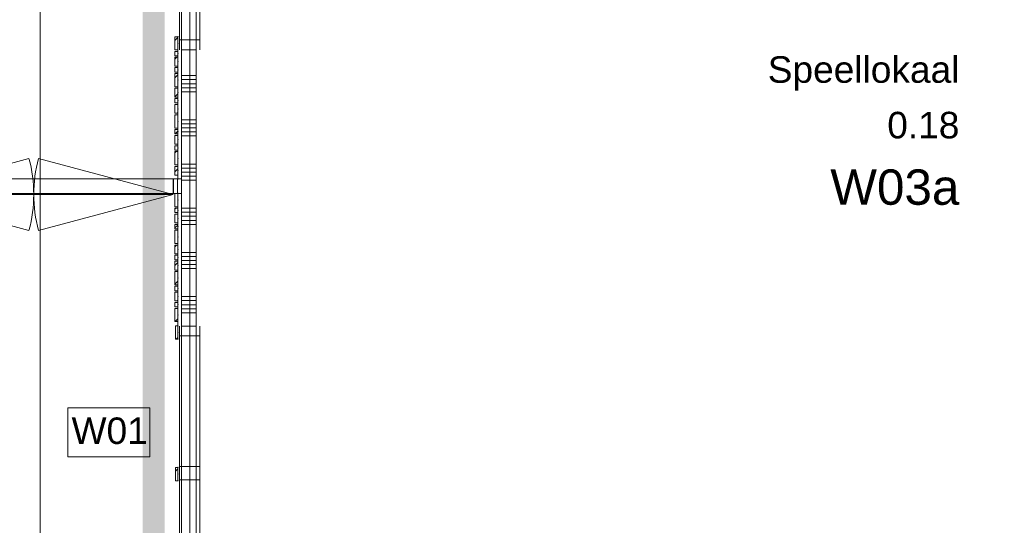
# Model space of a CAD drawing. Header units: millimetres. Extents: x -850 to 154668, y -80343 to 71019.
# Tile 99 of 147: x 9812 to 16491, y 38757 to 42189. Entities that reach past the tile are written whole.
import ezdxf
from ezdxf.enums import TextEntityAlignment as Align

# ---------------------------------------------------------------- set-up
doc = ezdxf.new("R2010")
doc.units = ezdxf.units.MM
doc.header["$MEASUREMENT"] = 0
doc.linetypes.add('B0103', pattern=[8750, 2500, -1250, 2500, -1250, 0, -1250])
doc.linetypes.add('B0703', pattern=[468.700004, 312.5, -156.200004])
for name, color, linetype in [('New_22 NC Binnenwanden', 7, 'Continuous'), ('New_22 NC Binnenwanden Deuren', 7, 'Continuous'), ('New_22 NC Binnenwanden Doorsnede-arcering', 7, 'Continuous'), ('New_22 NC Binnenwanden Ramen', 7, 'Continuous'), ('New_Info Wandafwerking aanduiding', 7, 'Continuous'), ('New_Info Wandafwerking aanduiding Doorsnede-arcering', 7, 'Continuous'), ('New_Z Ruimtefuncties', 7, 'Continuous'), ('New_Z Ruimtefuncties Zone omranding', 7, 'Continuous'), ('New_Z Ruimtefuncties Zone tekst', 7, 'Continuous')]:
    doc.layers.add(name, color=color, linetype=linetype)
doc.styles.add('GENERATED_STYLE_1', font='arial.ttf')
doc.styles.add('GENERATED_STYLE_2', font='arial.ttf')
pattern_1 = [(45, (0, 0), (-63.63961, 63.63961), [])]

# ---------------------------------------------------------------- blocks, each defined once
blk = doc.blocks.new('*X367')
at = {"layer": 'New_22 NC Binnenwanden Doorsnede-arcering', "color": 254, "linetype": 'Continuous', "lineweight": 0, "true_color": 0xe9ebeb}
for p, q in [((10910, 41809.7), (11010, 41809.7)), ((10910, 41782.3), (11010, 41782.3)), ((10910, 41754.9), (11010, 41754.9)), ((10910, 41727.4), (11010, 41727.4)), ((10910, 41700), (11010, 41700)), ((10910, 41509.7), (11010, 41509.7)), ((10910, 41482.3), (11010, 41482.3)), ((10910, 41454.9), (11010, 41454.9)), ((10910, 41427.4), (11010, 41427.4)), ((10910, 41400), (11010, 41400)), ((10910, 41209.7), (11010, 41209.7)), ((10910, 41182.3), (11010, 41182.3)), ((10910, 41154.9), (11010, 41154.9)), ((10910, 41127.4), (11010, 41127.4)), ((10910, 41100), (11010, 41100)), ((10910, 40909.7), (11010, 40909.7)), ((10910, 40882.3), (11010, 40882.3)), ((10910, 40854.9), (11010, 40854.9)), ((10910, 40827.4), (11010, 40827.4)), ((10910, 40800), (11010, 40800)), ((10910, 40609.7), (11010, 40609.7)), ((10910, 40582.3), (11010, 40582.3)), ((10910, 40554.9), (11010, 40554.9)), ((10910, 40527.4), (11010, 40527.4)), ((10910, 40500), (11010, 40500)), ((10910, 40309.7), (11010, 40309.7)), ((10910, 40282.3), (11010, 40282.3)), ((10910, 40254.9), (11010, 40254.9)), ((10910, 40227.4), (11010, 40227.4)), ((10910, 40200), (11010, 40200))]:
    blk.add_line(p, q, dxfattribs=at)
blk = doc.blocks.new('R3 bl ol 22')
at = {"layer": 'New_22 NC Binnenwanden Ramen', "color": 1, "linetype": 'Continuous', "lineweight": 0}
for p, q in [((-1000, 0), (-933, 0)), ((-933, 0), (-933, -139)), ((-933, 0), (-47, 0)), ((-47, -139), (-47, 0)), ((-47, 0), (-2, 0)), ((-2, 0), (43, 0)), ((43, 0), (43, -139)), ((43, 0), (443, 0)), ((443, -139), (443, 0)), ((443, 0), (488, 0)), ((488, 0), (533, 0)), ((533, 0), (533, -139)), ((533, 0), (933, 0)), ((933, -139), (933, 0)), ((933, 0), (1000, 0)), ((-933, -139), (-1000, -139)), ((-47, -139), (-933, -139)), ((-2, -139), (-47, -139)), ((43, -139), (-2, -139)), ((443, -139), (43, -139)), ((488, -139), (443, -139)), ((533, -139), (488, -139)), ((933, -139), (533, -139)), ((1000, -139), (933, -139))]:
    blk.add_line(p, q, dxfattribs=at)
at = {"layer": 'New_22 NC Binnenwanden Ramen', "color": 9, "linetype": 'Continuous', "lineweight": 0}
for p, q in [((-1000, -14), (1000, -14)), ((-1000, -114), (1000, -114))]:
    blk.add_line(p, q, dxfattribs=at)
at = {"layer": 'New_22 NC Binnenwanden Ramen', "color": 7, "linetype": 'Continuous', "lineweight": 0}
for p, q in [((-1000, -14), (-1000, -114)), ((-1000, -14), (-1000, -114)), ((1000, -14), (1000, -114)), ((1000, -14), (1000, -114))]:
    blk.add_line(p, q, dxfattribs=at)
blk = doc.blocks.new('Wall_88_1', base_point=(11010, 38110.8))
at = {"layer": 'New_22 NC Binnenwanden', "color": 8, "linetype": 'Continuous', "lineweight": 0, "true_color": 0x778488}
for p, q in [((10910, 43985), (11010, 43985)), ((10910, 41985), (11010, 41985)), ((10910, 40110), (11010, 40110)), ((10910, 38110), (11010, 38110))]:
    blk.add_line(p, q, dxfattribs=at)
at = {"layer": 'New_22 NC Binnenwanden', "color": 8, "linetype": 'Continuous', "lineweight": 0, "true_color": 0x778488, "flags": 128}
for points in [[(10910, 41985), (10910, 40110)], [(11010, 40110), (11010, 41985)]]:
    blk.add_lwpolyline(points, dxfattribs=at)
at = {"layer": 'New_22 NC Binnenwanden', "color": 8, "lineweight": 0, "true_color": 0x778488}
blk.add_blockref('*X367', (0, 0), dxfattribs=at)
at = {"layer": 'New_22 NC Binnenwanden Ramen', "color": 1, "linetype": 'Continuous', "lineweight": 0, "zscale": 1000, "rotation": 90}
blk.add_blockref('R3 bl ol 22', (10896, 42985), dxfattribs=at)
at = {"layer": 'New_22 NC Binnenwanden Ramen', "color": 1, "linetype": 'Continuous', "lineweight": 0, "xscale": -1, "zscale": 1000, "rotation": 90}
blk.add_blockref('R3 bl ol 22', (10896, 39110), dxfattribs=at)
blk = doc.blocks.new('Curtain Wall_51_1')
at = {"layer": 'New_22 NC Binnenwanden Doorsnede-arcering', "linetype": 'Continuous', "lineweight": 0, "true_color": 0x000000}
h = blk.add_hatch(dxfattribs=at)
h.set_pattern_fill('310_Naaldhout__01__0001', color=18, style=0, pattern_type=2)
h.set_pattern_definition(pattern_1)
h.paths.add_polyline_path([(10865, 42073.8), (10865, 41983.8), (10885, 41983.8), (10885, 42073.8)])
h = blk.add_hatch(dxfattribs=at)
h.set_pattern_fill('310_Naaldhout__01__0001', color=18, style=0, pattern_type=2)
h.set_pattern_definition(pattern_1)
h.paths.add_polyline_path([(10865, 41973.8), (10865, 41943.8), (10885, 41943.8), (10885, 41973.8)])
h = blk.add_hatch(dxfattribs=at)
h.set_pattern_fill('310_Naaldhout__01__0001', color=18, style=0, pattern_type=2)
h.set_pattern_definition(pattern_1)
h.paths.add_polyline_path([(10865, 41933.8), (10865, 41873.8), (10885, 41873.8), (10885, 41933.8)])
h = blk.add_hatch(dxfattribs=at)
h.set_pattern_fill('310_Naaldhout__01__0001', color=18, style=0, pattern_type=2)
h.set_pattern_definition(pattern_1)
h.paths.add_polyline_path([(10865, 41863.8), (10865, 41833.8), (10885, 41833.8), (10885, 41863.8)])
h = blk.add_hatch(dxfattribs=at)
h.set_pattern_fill('310_Naaldhout__01__0001', color=18, style=0, pattern_type=2)
h.set_pattern_definition(pattern_1)
h.paths.add_polyline_path([(10865, 41823.8), (10865, 41733.8), (10885, 41733.8), (10885, 41823.8)])
h = blk.add_hatch(dxfattribs=at)
h.set_pattern_fill('310_Naaldhout__01__0001', color=18, style=0, pattern_type=2)
h.set_pattern_definition(pattern_1)
h.paths.add_polyline_path([(10865, 41723.8), (10865, 41663.8), (10885, 41663.8), (10885, 41723.8)])
h = blk.add_hatch(dxfattribs=at)
h.set_pattern_fill('310_Naaldhout__01__0001', color=18, style=0, pattern_type=2)
h.set_pattern_definition(pattern_1)
h.paths.add_polyline_path([(10865, 41653.8), (10865, 41623.8), (10885, 41623.8), (10885, 41653.8)])
h = blk.add_hatch(dxfattribs=at)
h.set_pattern_fill('310_Naaldhout__01__0001', color=18, style=0, pattern_type=2)
h.set_pattern_definition(pattern_1)
h.paths.add_polyline_path([(10865, 41613.8), (10865, 41553.8), (10885, 41553.8), (10885, 41613.8)])
h = blk.add_hatch(dxfattribs=at)
h.set_pattern_fill('310_Naaldhout__01__0001', color=18, style=0, pattern_type=2)
h.set_pattern_definition(pattern_1)
h.paths.add_polyline_path([(10865, 41543.8), (10865, 41453.8), (10885, 41453.8), (10885, 41543.8)])
h = blk.add_hatch(dxfattribs=at)
h.set_pattern_fill('310_Naaldhout__01__0001', color=18, style=0, pattern_type=2)
h.set_pattern_definition(pattern_1)
h.paths.add_polyline_path([(10865, 41443.8), (10865, 41413.8), (10885, 41413.8), (10885, 41443.8)])
h = blk.add_hatch(dxfattribs=at)
h.set_pattern_fill('310_Naaldhout__01__0001', color=18, style=0, pattern_type=2)
h.set_pattern_definition(pattern_1)
h.paths.add_polyline_path([(10865, 41403.8), (10865, 41343.8), (10885, 41343.8), (10885, 41403.8)])
h = blk.add_hatch(dxfattribs=at)
h.set_pattern_fill('310_Naaldhout__01__0001', color=18, style=0, pattern_type=2)
h.set_pattern_definition(pattern_1)
h.paths.add_polyline_path([(10865, 41333.8), (10865, 41303.8), (10885, 41303.8), (10885, 41333.8)])
h = blk.add_hatch(dxfattribs=at)
h.set_pattern_fill('310_Naaldhout__01__0001', color=18, style=0, pattern_type=2)
h.set_pattern_definition(pattern_1)
h.paths.add_polyline_path([(10865, 41293.8), (10865, 41203.8), (10885, 41203.8), (10885, 41293.8)])
h = blk.add_hatch(dxfattribs=at)
h.set_pattern_fill('310_Naaldhout__01__0001', color=18, style=0, pattern_type=2)
h.set_pattern_definition(pattern_1)
h.paths.add_polyline_path([(10865, 41193.8), (10865, 41133.8), (10885, 41133.8), (10885, 41193.8)])
at = {"layer": 'New_22 NC Binnenwanden', "color": 7, "linetype": 'Continuous', "lineweight": 0}
for p, q in [((10865, 42073.8), (10865, 41983.8)), ((10885, 42073.8), (10865, 42073.8)), ((10885, 42073.8), (10885, 41983.8)), ((10885, 41983.8), (10865, 41983.8)), ((10865, 41973.8), (10865, 41943.8)), ((10885, 41973.8), (10865, 41973.8)), ((10885, 41943.8), (10865, 41943.8)), ((10885, 41973.8), (10885, 41943.8)), ((10865, 41933.8), (10865, 41873.8)), ((10885, 41933.8), (10865, 41933.8)), ((10885, 41873.8), (10865, 41873.8)), ((10885, 41933.8), (10885, 41873.8)), ((10865, 41863.8), (10865, 41833.8)), ((10885, 41863.8), (10865, 41863.8)), ((10885, 41833.8), (10865, 41833.8)), ((10865, 41823.8), (10865, 41733.8)), ((10885, 41823.8), (10865, 41823.8)), ((10885, 41863.8), (10885, 41833.8)), ((10885, 41823.8), (10885, 41733.8)), ((10885, 41733.8), (10865, 41733.8)), ((10865, 41723.8), (10865, 41663.8)), ((10885, 41723.8), (10865, 41723.8)), ((10885, 41723.8), (10885, 41663.8)), ((10885, 41663.8), (10865, 41663.8)), ((10865, 41653.8), (10865, 41623.8)), ((10885, 41653.8), (10865, 41653.8)), ((10885, 41623.8), (10865, 41623.8)), ((10865, 41613.8), (10865, 41553.8)), ((10885, 41613.8), (10865, 41613.8)), ((10885, 41653.8), (10885, 41623.8)), ((10885, 41613.8), (10885, 41553.8)), ((10885, 41553.8), (10865, 41553.8)), ((10865, 41543.8), (10865, 41453.8)), ((10885, 41543.8), (10865, 41543.8)), ((10885, 41543.8), (10885, 41453.8)), ((10885, 41453.8), (10865, 41453.8)), ((10865, 41443.8), (10865, 41413.8)), ((10885, 41443.8), (10865, 41443.8)), ((10885, 41413.8), (10865, 41413.8)), ((10885, 41443.8), (10885, 41413.8)), ((10865, 41403.8), (10865, 41343.8)), ((10885, 41403.8), (10865, 41403.8)), ((10885, 41343.8), (10865, 41343.8)), ((10885, 41403.8), (10885, 41343.8)), ((10865, 41333.8), (10865, 41303.8)), ((10885, 41333.8), (10865, 41333.8)), ((10885, 41303.8), (10865, 41303.8)), ((10865, 41293.8), (10865, 41203.8)), ((10885, 41293.8), (10865, 41293.8)), ((10885, 41333.8), (10885, 41303.8)), ((10885, 41293.8), (10885, 41203.8)), ((10885, 41203.8), (10865, 41203.8)), ((10865, 41193.8), (10865, 41133.8)), ((10885, 41193.8), (10865, 41193.8)), ((10885, 41193.8), (10885, 41133.8)), ((10885, 41133.8), (10865, 41133.8))]:
    blk.add_line(p, q, dxfattribs=at)
at = {"layer": 'New_22 NC Binnenwanden', "color": 9, "linetype": 'B0703', "lineweight": 0}
for p, q in [((10885, 42073.8), (10885, 42073.8)), ((10885, 42028.8), (10885, 42073.8)), ((10885, 41958.8), (10885, 42028.8)), ((10885, 41903.8), (10885, 41958.8)), ((10885, 41848.8), (10885, 41903.8)), ((10885, 41778.8), (10885, 41848.8)), ((10885, 41693.8), (10885, 41778.8)), ((10885, 41638.8), (10885, 41693.8)), ((10885, 41583.8), (10885, 41638.8)), ((10885, 41498.8), (10885, 41583.8)), ((10885, 41428.8), (10885, 41498.8)), ((10885, 41373.8), (10885, 41428.8)), ((10885, 41318.8), (10885, 41373.8)), ((10885, 41248.8), (10885, 41318.8)), ((10885, 41163.8), (10885, 41248.8)), ((10885, 41108.8), (10885, 41163.8))]:
    blk.add_line(p, q, dxfattribs=at)
at = {"layer": 'New_22 NC Binnenwanden', "color": 1, "linetype": 'Continuous', "lineweight": 0}
for p, q in [((10885, 42073.8), (10885, 42028.8)), ((10885, 42073.8), (10885, 42073.8)), ((10885, 42028.8), (10885, 41958.8)), ((10885, 41958.8), (10885, 41903.8)), ((10885, 41903.8), (10885, 41848.8)), ((10885, 41848.8), (10885, 41778.8)), ((10885, 41778.8), (10885, 41693.8)), ((10885, 41693.8), (10885, 41638.8)), ((10885, 41638.8), (10885, 41583.8)), ((10885, 41583.8), (10885, 41498.8)), ((10885, 41498.8), (10885, 41428.8)), ((10885, 41428.8), (10885, 41373.8)), ((10885, 41373.8), (10885, 41318.8)), ((10885, 41318.8), (10885, 41248.8)), ((10885, 41248.8), (10885, 41163.8)), ((10885, 41163.8), (10885, 41108.8))]:
    blk.add_line(p, q, dxfattribs=at)
for p in [(10885, 42073.8), (10885, 42028.8), (10885, 42028.8), (10885, 41958.8), (10885, 41958.8), (10885, 41903.8), (10885, 41903.8), (10885, 41848.8), (10885, 41848.8), (10885, 41778.8), (10885, 41778.8), (10885, 41693.8), (10885, 41693.8), (10885, 41638.8), (10885, 41638.8), (10885, 41583.8), (10885, 41583.8), (10885, 41498.8), (10885, 41498.8), (10885, 41428.8), (10885, 41428.8), (10885, 41373.8), (10885, 41373.8), (10885, 41318.8), (10885, 41318.8), (10885, 41248.8), (10885, 41248.8), (10885, 41163.8), (10885, 41163.8), (10885, 41108.8), (10885, 41108.8)]:
    blk.add_point(p, dxfattribs=at)
at = {"layer": 'New_22 NC Binnenwanden', "color": 9, "linetype": 'B0703', "lineweight": 0}
for p in [(10885, 42028.8), (10885, 41958.8), (10885, 41903.8), (10885, 41848.8), (10885, 41778.8), (10885, 41693.8), (10885, 41638.8), (10885, 41583.8), (10885, 41498.8), (10885, 41428.8), (10885, 41373.8), (10885, 41318.8), (10885, 41248.8), (10885, 41163.8), (10885, 41108.8)]:
    blk.add_point(p, dxfattribs=at)
blk = doc.blocks.new('Curtain Wall_52_1')
at = {"layer": 'New_22 NC Binnenwanden Doorsnede-arcering', "linetype": 'Continuous', "lineweight": 0, "true_color": 0x000000}
h = blk.add_hatch(dxfattribs=at)
h.set_pattern_fill('310_Naaldhout__01__0001', color=18, style=0, pattern_type=2)
h.set_pattern_definition(pattern_1)
h.paths.add_polyline_path([(10865, 41010), (10865, 40920), (10885, 40920), (10885, 41010)])
h = blk.add_hatch(dxfattribs=at)
h.set_pattern_fill('310_Naaldhout__01__0001', color=18, style=0, pattern_type=2)
h.set_pattern_definition(pattern_1)
h.paths.add_polyline_path([(10865, 40910), (10865, 40880), (10885, 40880), (10885, 40910)])
h = blk.add_hatch(dxfattribs=at)
h.set_pattern_fill('310_Naaldhout__01__0001', color=18, style=0, pattern_type=2)
h.set_pattern_definition(pattern_1)
h.paths.add_polyline_path([(10865, 40870), (10865, 40810), (10885, 40810), (10885, 40870)])
h = blk.add_hatch(dxfattribs=at)
h.set_pattern_fill('310_Naaldhout__01__0001', color=18, style=0, pattern_type=2)
h.set_pattern_definition(pattern_1)
h.paths.add_polyline_path([(10865, 40800), (10865, 40770), (10885, 40770), (10885, 40800)])
h = blk.add_hatch(dxfattribs=at)
h.set_pattern_fill('310_Naaldhout__01__0001', color=18, style=0, pattern_type=2)
h.set_pattern_definition(pattern_1)
h.paths.add_polyline_path([(10865, 40760), (10865, 40670), (10885, 40670), (10885, 40760)])
h = blk.add_hatch(dxfattribs=at)
h.set_pattern_fill('310_Naaldhout__01__0001', color=18, style=0, pattern_type=2)
h.set_pattern_definition(pattern_1)
h.paths.add_polyline_path([(10865, 40660), (10865, 40600), (10885, 40600), (10885, 40660)])
h = blk.add_hatch(dxfattribs=at)
h.set_pattern_fill('310_Naaldhout__01__0001', color=18, style=0, pattern_type=2)
h.set_pattern_definition(pattern_1)
h.paths.add_polyline_path([(10865, 40590), (10865, 40560), (10885, 40560), (10885, 40590)])
h = blk.add_hatch(dxfattribs=at)
h.set_pattern_fill('310_Naaldhout__01__0001', color=18, style=0, pattern_type=2)
h.set_pattern_definition(pattern_1)
h.paths.add_polyline_path([(10865, 40550), (10865, 40490), (10885, 40490), (10885, 40550)])
h = blk.add_hatch(dxfattribs=at)
h.set_pattern_fill('310_Naaldhout__01__0001', color=18, style=0, pattern_type=2)
h.set_pattern_definition(pattern_1)
h.paths.add_polyline_path([(10865, 40480), (10865, 40390), (10885, 40390), (10885, 40480)])
h = blk.add_hatch(dxfattribs=at)
h.set_pattern_fill('310_Naaldhout__01__0001', color=18, style=0, pattern_type=2)
h.set_pattern_definition(pattern_1)
h.paths.add_polyline_path([(10865, 40380), (10865, 40350), (10885, 40350), (10885, 40380)])
h = blk.add_hatch(dxfattribs=at)
h.set_pattern_fill('310_Naaldhout__01__0001', color=18, style=0, pattern_type=2)
h.set_pattern_definition(pattern_1)
h.paths.add_polyline_path([(10865, 40340), (10865, 40280), (10885, 40280), (10885, 40340)])
h = blk.add_hatch(dxfattribs=at)
h.set_pattern_fill('310_Naaldhout__01__0001', color=18, style=0, pattern_type=2)
h.set_pattern_definition(pattern_1)
h.paths.add_polyline_path([(10865, 40270), (10865, 40240), (10885, 40240), (10885, 40270)])
h = blk.add_hatch(dxfattribs=at)
h.set_pattern_fill('310_Naaldhout__01__0001', color=18, style=0, pattern_type=2)
h.set_pattern_definition(pattern_1)
h.paths.add_polyline_path([(10865, 40230), (10865, 40140), (10885, 40140), (10885, 40230)])
at = {"layer": 'New_22 NC Binnenwanden', "color": 7, "linetype": 'Continuous', "lineweight": 0}
for p, q in [((10865, 41010), (10865, 40920)), ((10885, 41010), (10865, 41010)), ((10885, 41010), (10885, 40920)), ((10885, 40920), (10865, 40920)), ((10865, 40910), (10865, 40880)), ((10885, 40910), (10865, 40910)), ((10885, 40880), (10865, 40880)), ((10885, 40910), (10885, 40880)), ((10865, 40870), (10865, 40810)), ((10885, 40870), (10865, 40870)), ((10885, 40810), (10865, 40810)), ((10885, 40870), (10885, 40810)), ((10865, 40800), (10865, 40770)), ((10885, 40800), (10865, 40800)), ((10885, 40770), (10865, 40770)), ((10865, 40760), (10865, 40670)), ((10885, 40760), (10865, 40760)), ((10885, 40800), (10885, 40770)), ((10885, 40760), (10885, 40670)), ((10885, 40670), (10865, 40670)), ((10865, 40660), (10865, 40600)), ((10885, 40660), (10865, 40660)), ((10885, 40660), (10885, 40600)), ((10885, 40600), (10865, 40600)), ((10865, 40590), (10865, 40560)), ((10885, 40590), (10865, 40590)), ((10885, 40560), (10865, 40560)), ((10865, 40550), (10865, 40490)), ((10885, 40550), (10865, 40550)), ((10885, 40590), (10885, 40560)), ((10885, 40550), (10885, 40490)), ((10885, 40490), (10865, 40490)), ((10865, 40480), (10865, 40390)), ((10885, 40480), (10865, 40480)), ((10885, 40480), (10885, 40390)), ((10885, 40390), (10865, 40390)), ((10865, 40380), (10865, 40350)), ((10885, 40380), (10865, 40380)), ((10885, 40350), (10865, 40350)), ((10865, 40340), (10865, 40280)), ((10885, 40340), (10865, 40340)), ((10885, 40380), (10885, 40350)), ((10885, 40340), (10885, 40280)), ((10885, 40280), (10865, 40280)), ((10865, 40270), (10865, 40240)), ((10885, 40270), (10865, 40270)), ((10885, 40240), (10865, 40240)), ((10865, 40230), (10865, 40140)), ((10885, 40230), (10865, 40230)), ((10885, 40270), (10885, 40240)), ((10885, 40230), (10885, 40140)), ((10885, 40140), (10865, 40140))]:
    blk.add_line(p, q, dxfattribs=at)
at = {"layer": 'New_22 NC Binnenwanden', "color": 9, "linetype": 'B0703', "lineweight": 0}
for p, q in [((10885, 41010), (10885, 41010)), ((10885, 40965), (10885, 41010)), ((10885, 40895), (10885, 40965)), ((10885, 40840), (10885, 40895)), ((10885, 40785), (10885, 40840)), ((10885, 40715), (10885, 40785)), ((10885, 40630), (10885, 40715)), ((10885, 40575), (10885, 40630)), ((10885, 40520), (10885, 40575)), ((10885, 40435), (10885, 40520)), ((10885, 40365), (10885, 40435)), ((10885, 40310), (10885, 40365)), ((10885, 40255), (10885, 40310)), ((10885, 40185), (10885, 40255)), ((10885, 40110.9), (10885, 40185))]:
    blk.add_line(p, q, dxfattribs=at)
at = {"layer": 'New_22 NC Binnenwanden', "color": 1, "linetype": 'Continuous', "lineweight": 0}
for p, q in [((10885, 41010), (10885, 41010)), ((10885, 41010), (10885, 40965)), ((10885, 40965), (10885, 40895)), ((10885, 40895), (10885, 40840)), ((10885, 40840), (10885, 40785)), ((10885, 40785), (10885, 40715)), ((10885, 40715), (10885, 40630)), ((10885, 40630), (10885, 40575)), ((10885, 40575), (10885, 40520)), ((10885, 40520), (10885, 40435)), ((10885, 40435), (10885, 40365)), ((10885, 40365), (10885, 40310)), ((10885, 40310), (10885, 40255)), ((10885, 40255), (10885, 40185)), ((10885, 40185), (10885, 40110.9)), ((10885, 40110.9), (10885, 40110.9))]:
    blk.add_line(p, q, dxfattribs=at)
for p in [(10885, 41010), (10885, 40965), (10885, 40965), (10885, 40895), (10885, 40895), (10885, 40840), (10885, 40840), (10885, 40785), (10885, 40785), (10885, 40715), (10885, 40715), (10885, 40630), (10885, 40630), (10885, 40575), (10885, 40575), (10885, 40520), (10885, 40520), (10885, 40435), (10885, 40435), (10885, 40365), (10885, 40365), (10885, 40310), (10885, 40310), (10885, 40255), (10885, 40255), (10885, 40185), (10885, 40185), (10885, 40110.9)]:
    blk.add_point(p, dxfattribs=at)
at = {"layer": 'New_22 NC Binnenwanden', "color": 9, "linetype": 'B0703', "lineweight": 0}
for p in [(10885, 40965), (10885, 40895), (10885, 40840), (10885, 40785), (10885, 40715), (10885, 40630), (10885, 40575), (10885, 40520), (10885, 40435), (10885, 40365), (10885, 40310), (10885, 40255), (10885, 40185), (10885, 40110.9)]:
    blk.add_point(p, dxfattribs=at)
blk = doc.blocks.new('Curtain Wall_59_1')
at = {"layer": 'New_22 NC Binnenwanden Doorsnede-arcering', "linetype": 'Continuous', "lineweight": 0, "true_color": 0x000000}
h = blk.add_hatch(dxfattribs=at)
h.set_pattern_fill('310_Naaldhout__01__0001', color=18, style=0, pattern_type=2)
h.set_pattern_definition(pattern_1)
h.paths.add_polyline_path([(10870, 39060.3), (10885, 39060.3), (10885, 39150.3), (10870, 39150.3)])
at = {"layer": 'New_22 NC Binnenwanden', "color": 7, "linetype": 'Continuous', "lineweight": 0}
for p, q in [((10870, 39150.3), (10870, 39060.3)), ((10885, 39150.3), (10870, 39150.3)), ((10885, 39150.3), (10885, 39060.3)), ((10885, 39060.3), (10870, 39060.3))]:
    blk.add_line(p, q, dxfattribs=at)
at = {"layer": 'New_22 NC Binnenwanden', "color": 9, "linetype": 'B0703', "lineweight": 0}
for p, q in [((10885, 39150.3), (10885, 39105.3)), ((10885, 39150.3), (10885, 39150.3)), ((10885, 39105.3), (10885, 39060.3)), ((10885, 39060.3), (10885, 39060.3))]:
    blk.add_line(p, q, dxfattribs=at)
at = {"layer": 'New_22 NC Binnenwanden', "color": 1, "linetype": 'Continuous', "lineweight": 0}
for p, q in [((10885, 39150.3), (10885, 39150.3)), ((10885, 39105.3), (10885, 39150.3)), ((10885, 39060.3), (10885, 39105.3))]:
    blk.add_line(p, q, dxfattribs=at)
at = {"layer": 'New_22 NC Binnenwanden', "color": 9, "linetype": 'B0703', "lineweight": 0}
for p in [(10885, 39150.3), (10885, 39105.3), (10885, 39105.3), (10885, 39060.3)]:
    blk.add_point(p, dxfattribs=at)
at = {"layer": 'New_22 NC Binnenwanden', "color": 1, "linetype": 'Continuous', "lineweight": 0}
for p in [(10885, 39150.3), (10885, 39105.3), (10885, 39105.3), (10885, 39060.3), (10885, 39060.3)]:
    blk.add_point(p, dxfattribs=at)
blk = doc.blocks.new('Curtain Wall_60_1')
at = {"layer": 'New_22 NC Binnenwanden Doorsnede-arcering', "linetype": 'Continuous', "lineweight": 0, "true_color": 0x000000}
h = blk.add_hatch(dxfattribs=at)
h.set_pattern_fill('310_Naaldhout__01__0001', color=18, style=0, pattern_type=2)
h.set_pattern_definition(pattern_1)
h.paths.add_polyline_path([(10870, 40020.9), (10885, 40020.9), (10885, 40110.9), (10870, 40110.9)])
at = {"layer": 'New_22 NC Binnenwanden', "color": 7, "linetype": 'Continuous', "lineweight": 0}
for p, q in [((10870, 40110.9), (10870, 40020.9)), ((10885, 40110.9), (10870, 40110.9)), ((10885, 40110.9), (10885, 40020.9)), ((10885, 40020.9), (10870, 40020.9))]:
    blk.add_line(p, q, dxfattribs=at)
at = {"layer": 'New_22 NC Binnenwanden', "color": 9, "linetype": 'B0703', "lineweight": 0}
for p, q in [((10885, 40110.9), (10885, 40065.9)), ((10885, 40110.9), (10885, 40110.9)), ((10885, 40065.9), (10885, 40020.9)), ((10885, 40020.9), (10885, 40020.9))]:
    blk.add_line(p, q, dxfattribs=at)
at = {"layer": 'New_22 NC Binnenwanden', "color": 1, "linetype": 'Continuous', "lineweight": 0}
for p, q in [((10885, 40110.9), (10885, 40110.9)), ((10885, 40065.9), (10885, 40110.9)), ((10885, 40020.9), (10885, 40065.9))]:
    blk.add_line(p, q, dxfattribs=at)
at = {"layer": 'New_22 NC Binnenwanden', "color": 9, "linetype": 'B0703', "lineweight": 0}
for p in [(10885, 40110.9), (10885, 40065.9), (10885, 40065.9), (10885, 40020.9)]:
    blk.add_point(p, dxfattribs=at)
at = {"layer": 'New_22 NC Binnenwanden', "color": 1, "linetype": 'Continuous', "lineweight": 0}
for p in [(10885, 40110.9), (10885, 40065.9), (10885, 40065.9), (10885, 40020.9), (10885, 40020.9)]:
    blk.add_point(p, dxfattribs=at)
blk = doc.blocks.new('*X2920')
at = {"layer": 'New_22 NC Binnenwanden Doorsnede-arcering', "color": 254, "linetype": 'Continuous', "lineweight": 0, "true_color": 0xe9ebeb}
for p, q in [((10854.9, 41110), (10854.9, 41013.4)), ((10882.3, 41110), (10882.3, 41013.4)), ((10909.7, 41110), (10909.7, 41013.4)), ((10854.9, 41013.4), (10854.9, 41010)), ((10882.3, 41013.4), (10882.3, 41010)), ((10909.7, 41013.4), (10909.7, 41010))]:
    blk.add_line(p, q, dxfattribs=at)
blk = doc.blocks.new('D2 22_11')
at = {"layer": 'New_22 NC Binnenwanden Deuren', "color": 1, "linetype": 'Continuous', "lineweight": 0}
for p, q in [((-945, 0), (-32.2, 244.6)), ((945, 0), (32.2, 244.6)), ((-945, 0), (0, 0)), ((945, 0), (0, 0))]:
    blk.add_line(p, q, dxfattribs=at)
at = {"layer": 'New_22 NC Binnenwanden Deuren', "color": 1, "linetype": 'B0103', "lineweight": 0}
for p, q in [((-945, 0), (-32.2, -244.6)), ((-945, 0), (0, 0)), ((945, 0), (0, 0)), ((945, 0), (32.2, -244.6))]:
    blk.add_line(p, q, dxfattribs=at)
at = {"layer": 'New_22 NC Binnenwanden Deuren', "color": 7, "linetype": 'Continuous', "lineweight": 0}
for p, q in [((-945, -7), (-945, -107)), ((-945, -7), (-945, -107)), ((945, -7), (945, -107)), ((945, -7), (945, -107))]:
    blk.add_line(p, q, dxfattribs=at)
at = {"layer": 'New_22 NC Binnenwanden Deuren', "color": 1, "linetype": 'Continuous', "lineweight": 0}
for centre, start, end in [((-945, 0), 0, 15), ((945, 0), 165, 180), ((-945, 0), 345, 0), ((945, 0), 180, 195)]:
    blk.add_arc(centre, 945, start, end, dxfattribs=at)
blk = doc.blocks.new('Wall_603_1', base_point=(11010, 41060))
at = {"layer": 'New_22 NC Binnenwanden', "color": 8, "linetype": 'Continuous', "lineweight": 0, "true_color": 0x778488}
for p, q in [((8962.5, 41010), (8962.5, 41110)), ((10852.5, 41010), (10852.5, 41110))]:
    blk.add_line(p, q, dxfattribs=at)
at = {"layer": 'New_22 NC Binnenwanden', "color": 8, "linetype": 'Continuous', "lineweight": 0, "true_color": 0x778488, "flags": 128}
for points in [[(8850, 41110), (8825, 41110)], [(8962.5, 41110), (8950, 41110)], [(10910, 41110), (10852.5, 41110)], [(10910, 41010), (10910, 41110)], [(8825, 41010), (8850, 41010)], [(8950, 41010), (8962.5, 41010)], [(10852.5, 41010), (10910, 41010)]]:
    blk.add_lwpolyline(points, dxfattribs=at)
at = {"layer": 'New_22 NC Binnenwanden', "color": 8, "lineweight": 0, "true_color": 0x778488}
blk.add_blockref('*X2920', (0, 0), dxfattribs=at)
at = {"layer": 'New_22 NC Binnenwanden Deuren', "color": 1, "linetype": 'Continuous', "lineweight": 0, "xscale": -1, "zscale": 1000, "rotation": 180}
blk.add_blockref('D2 22_11', (9907.5, 41003), dxfattribs=at)
blk = doc.blocks.new('Speellokaal_0.18_52_1', base_point=(15551, 41416.4))
at = {"layer": 'New_Z Ruimtefuncties Zone tekst', "color": 2, "lineweight": 0}
for tag, height, style, p in [('ROOM_NAME', 180, 'GENERATED_STYLE_1', (16186.2, 41941)), ('DUMMY_938', 180, 'GENERATED_STYLE_1', (16186.2, 41982.1)), ('DUMMY_939', 180, 'GENERATED_STYLE_1', (16186.2, 41605)), ('ROOM_NUMBER', 180, 'GENERATED_STYLE_1', (16186.2, 41563.8)), ('stWallCovering', 240, 'GENERATED_STYLE_2', (16186.2, 41173))]:
    blk.add_attdef(tag, text='', height=height, dxfattribs=dict(at, style=style)).set_placement(p, align=Align.TOP_RIGHT)
at = {"layer": 'New_Z Ruimtefuncties Zone tekst', "color": 2, "lineweight": 0, "style": 'GENERATED_STYLE_2'}
blk.add_attdef('DUMMY_940', text='', height=240, dxfattribs=at).set_placement((14915.7, 41227.8), align=Align.TOP_LEFT)
blk = doc.blocks.new('Wall_757_1', base_point=(10796.2, 43984.1))
at = {"layer": 'New_Info Wandafwerking aanduiding Doorsnede-arcering', "linetype": 'Continuous', "lineweight": 0, "true_color": 0x99a3a6}
blk.add_hatch(color=253, dxfattribs=at).paths.add_polyline_path([(10646.2, 43984.1), (10646.2, 38110), (10796.2, 38110), (10796.2, 43984.1)])
blk = doc.blocks.new('Wall_783_1', base_point=(10796.2, 43984.1))
at = {"layer": 'New_Info Wandafwerking aanduiding Doorsnede-arcering', "linetype": 'Continuous', "lineweight": 0, "true_color": 0x99a3a6}
blk.add_hatch(color=253, dxfattribs=at).paths.add_polyline_path([(10646.2, 43984.1), (10646.2, 38110), (10796.2, 38110), (10796.2, 43984.1)])

msp = doc.modelspace()

# ---------------------------------------------------------------- linework, layer by layer
at = {"layer": 'New_Info Wandafwerking aanduiding', "color": 9, "linetype": 'Continuous', "lineweight": 0, "flags": 128}
msp.add_lwpolyline([(10139.3, 39555.5), (10696.2, 39555.5), (10696.2, 39222.6), (10139.3, 39222.6)], close=True, dxfattribs=at)
at = {"layer": 'New_Z Ruimtefuncties Zone omranding', "color": 41, "linetype": 'Continuous', "lineweight": 0, "true_color": 0xffeeaa, "flags": 128}
msp.add_lwpolyline([(8950, 46990), (8950, 41110), (9950.7, 41110), (10910, 41110), (10909.7, 43984.1, -0.213664), (11393.6, 45326, -0.22306), (13010, 46085), (16750.7, 46085), (16750.7, 46110), (16850.1, 46110), (16850, 48060)], format="xyb", dxfattribs=at)
at = {"layer": 'New_Z Ruimtefuncties Zone omranding', "color": 21, "linetype": 'Continuous', "lineweight": 0, "true_color": 0xffaa55, "flags": 128}
msp.add_lwpolyline([(10966.2, 38055.6, 0.414214), (12966.2, 36055.6), (16446.6, 36055.6, 0.349722), (18396.2, 37609.2), (18396.2, 44375), (18396.9, 44375, 0.350009), (16446.8, 45930.8), (12966.2, 45930.6, 0.414335), (10966.2, 43929.7)], format="xyb", close=True, dxfattribs=at)
at = {"layer": 'New_Z Ruimtefuncties Zone omranding', "color": 41, "linetype": 'Continuous', "lineweight": 0, "true_color": 0xe1e196, "flags": 128}
msp.add_lwpolyline([(9950.7, 45760), (9950.7, 36060), (10959.7, 36060), (11524.5, 36625.4, -0.198912), (10909.7, 38110.9), (10909.7, 43984.1, -0.175024), (11393.6, 45326), (10959.7, 45760)], format="xyb", close=True, dxfattribs=at)
at = {"layer": 'New_Z Ruimtefuncties Zone omranding', "color": 41, "linetype": 'Continuous', "lineweight": 0, "true_color": 0xffeeaa, "flags": 128}
msp.add_lwpolyline([(6200, 26210), (6200, 24599.9), (25600, 24608), (25600, 26210), (17050.7, 26210), (17050.7, 26200.1), (15341.4, 26200.1), (15341.4, 36010), (13350.7, 36010, -0.198912), (11732.1, 36412.2, -0.249082), (10909.7, 38110.9), (10910, 41010), (8950, 41010), (8950, 35110), (8950, 32310), (8947.2, 32310), (8947.2, 26210)], format="xyb", close=True, dxfattribs=at)

# ---------------------------------------------------------------- block references
at = {"layer": 'New_22 NC Binnenwanden', "color": 8, "lineweight": 0, "true_color": 0x778488}
for name, p in [('Wall_88_1', (11010, 38110.8)), ('Wall_603_1', (11010, 41060))]:
    msp.add_blockref(name, p, dxfattribs=at)
at = {"layer": 'New_22 NC Binnenwanden', "linetype": 'Continuous', "lineweight": 0}
for name in ['Curtain Wall_51_1', 'Curtain Wall_52_1', 'Curtain Wall_60_1', 'Curtain Wall_59_1']:
    msp.add_blockref(name, (0, 0), dxfattribs=at)
at = {"layer": 'New_Info Wandafwerking aanduiding', "color": 1, "lineweight": 0}
for name in ['Wall_757_1', 'Wall_783_1']:
    msp.add_blockref(name, (10796.2, 43984.1), dxfattribs=at)
at = {"layer": 'New_Z Ruimtefuncties', "color": 2, "linetype": 'Continuous', "lineweight": 0}
msp.add_blockref('Speellokaal_0.18_52_1', (15551, 41416.4), dxfattribs=at).add_auto_attribs({'ROOM_NAME': 'Speellokaal', 'ROOM_NUMBER': '0.18', 'stWallCovering': 'W03a'})

# ---------------------------------------------------------------- texts
at = {"layer": 'New_Info Wandafwerking aanduiding', "color": 2, "linetype": 'Continuous', "lineweight": 0, "insert": (10164.3, 39489.4), "char_height": 180, "attachment_point": 1, "style": 'GENERATED_STYLE_1'}
msp.add_mtext('\\A1;{\\pql;\\fArial|b0|i0|c0|p38;W01}', dxfattribs=at)

doc.saveas('drawing.dxf')
